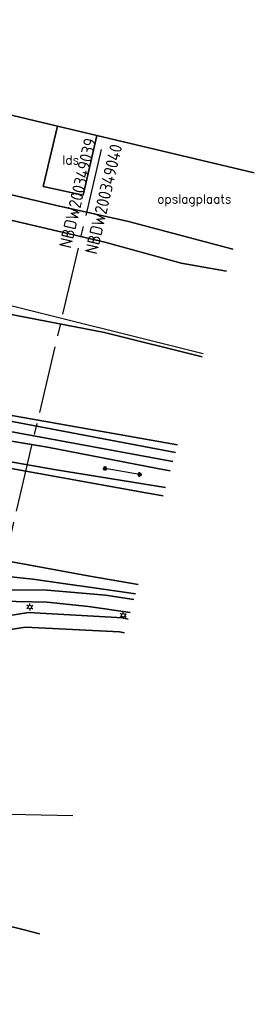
# Model space of a CAD drawing. Header units: millimetres. Extents: x 129727 to 131402, y 399018 to 399724.
# Tile 57 of 60: x 130841 to 130907, y 399116 to 399394. Entities that reach past the tile are written whole.
import ezdxf
from ezdxf.enums import TextEntityAlignment as Align

# ---------------------------------------------------------------- set-up
doc = ezdxf.new("R2010")
doc.units = ezdxf.units.MM
doc.linetypes.add('CENTRE2', pattern=[28.575, 19.05, -3.175, 3.175, -3.175])
for name, color, linetype in [('EWD-LINE70', 4, 'Continuous'), ('EWD-TO-NW-VERWIJS', 7, 'Continuous'), ('EWD-TXT35', 3, 'Continuous'), ('HTI_grens RWS', 162, 'FENCELINE1'), ('MDI-IN-OPNAMEGRENS', 7, 'Continuous'), ('MDI-VL-BEPLANTING', 7, 'Continuous'), ('MDI-VL-GRAS', 7, 'Continuous'), ('MDI-VL-GROND', 7, 'Continuous'), ('MDI-VL-TALUD', 7, 'Continuous'), ('MDI-VL-VERHARDING', 7, 'Continuous'), ('MDI-VL-WATER', 7, 'Continuous'), ('MDI-XX-BEBOUWING', 10, 'Continuous'), ('MDI-XX-BEPLANTING', 80, 'Continuous'), ('MDI-XX-DAMWAND', 252, 'Continuous'), ('MDI-XX-GROND', 255, 'Continuous'), ('MDI-XX-TALUD', 84, 'Continuous'), ('MDI-XX-TERREINAFSCH', 253, 'Continuous')]:
    doc.layers.add(name, color=color, linetype=linetype)
doc.styles.add('ISO', font='ISO.SHX')
doc.styles.add('ROMANS25', font='ROMANS.shx', dxfattribs={"height": 2.5})
doc.linetypes.add('FENCELINE1', pattern='A,6.35,-2.54,[133,ltypeshp.shx,S=2.54,R=0,X=-2.54,Y=0],-2.54,25.4', length=36.83)

# ---------------------------------------------------------------- blocks, each defined once
blk = doc.blocks.new('AN001')
at = {"layer": 'EWD-LINE70', "linetype": 'CENTRE2'}
blk.add_line((-125, 0), (125, 0), dxfattribs=at)
at = {"layer": 'EWD-TXT35', "style": 'ISO'}
for tag, p in [('1', (125, 2)), ('2', (125, -5.5))]:
    blk.add_attdef(tag, text='', height=3.5, dxfattribs=at).set_placement(p, align=Align.RIGHT)

msp = doc.modelspace()

# ---------------------------------------------------------------- linework, layer by layer
for p, q in [((130863.944, 399267.512), (130865.194, 399267.512)), ((130864.127, 399267.07), (130865.011, 399267.954)), ((130865.011, 399267.07), (130864.127, 399267.954)), ((130864.569, 399266.887), (130864.569, 399268.137)), ((130873.677, 399265.814), (130874.927, 399265.814)), ((130873.86, 399265.372), (130874.744, 399266.256)), ((130874.744, 399265.372), (130873.86, 399266.256)), ((130874.302, 399265.189), (130874.302, 399266.439)), ((130842.964, 399228.69), (130842.531, 399228.94)), ((130842.964, 399228.19), (130842.531, 399227.94)), ((130843.397, 399228.94), (130843.397, 399229.44)), ((130843.397, 399227.94), (130843.397, 399227.44)), ((130843.83, 399228.69), (130844.263, 399228.94)), ((130843.83, 399228.19), (130844.263, 399227.94)), ((130869.696, 399226.571), (130869.696, 399227.071)), ((130869.263, 399226.321), (130868.83, 399226.571)), ((130869.263, 399225.821), (130868.83, 399225.571)), ((130869.696, 399225.571), (130869.696, 399225.071)), ((130870.129, 399226.321), (130870.562, 399226.571)), ((130870.129, 399225.821), (130870.562, 399225.571))]:
    msp.add_line(p, q)
for centre in [(130843.397, 399228.44), (130869.696, 399226.071)]:
    msp.add_circle(centre, 0.5)
at = {"layer": 'HTI_grens RWS', "linetype": 'FENCELINE1', "ltscale": 0.2}
for points in [[(130000, 399394.103), (130023.492, 399382.014), (130051.869, 399367.611), (130074.726, 399356.089), (130099.987, 399343.266), (130254.29, 399264.59), (130319.155, 399252.697), (130442.229, 399230.165), (130761.979, 399171.579), (130855.528, 399169.639)], [(130832.29, 399314.934), (130892.238, 399299.981)]]:
    msp.add_lwpolyline(points, dxfattribs=at)
at = {"layer": 'MDI-IN-OPNAMEGRENS'}
for p, q in [((130851.227, 399364.051), (130830.538, 399368.96)), ((130862.263, 399361.432), (130851.227, 399364.051)), ((130906.583, 399350.915), (130862.263, 399361.432))]:
    msp.add_line(p, q, dxfattribs=at)
at = {"layer": 'MDI-VL-BEPLANTING'}
for p, q in [((130825.443, 399347.772), (130850.56, 399341.745)), ((130850.56, 399341.745), (130871.17, 399337.178)), ((130864.526, 399331.373), (130838.007, 399337.512)), ((130871.17, 399337.178), (130900.526, 399329.408)), ((130885.98, 399325.462), (130864.526, 399331.373)), ((130898.755, 399323.121), (130885.98, 399325.462)), ((130831.906, 399312.191), (130864.419, 399305.863)), ((130864.419, 399305.863), (130891.951, 399298.964)), ((130835.104, 399282.979), (130884.969, 399274.173)), ((130884.969, 399274.173), (130835.104, 399282.979)), ((130883.649, 399269.486), (130828.266, 399279.733)), ((130834.822, 399281.404), (130884.365, 399272.027)), ((130884.365, 399272.027), (130834.822, 399281.404)), ((130835.219, 399230.096), (130848.323, 399229.781)), ((130848.323, 399229.781), (130859.879, 399228.526)), ((130843.051, 399226.88), (130815.29, 399222.486)), ((130815.29, 399222.486), (130843.051, 399226.88)), ((130869.534, 399225.343), (130843.051, 399226.88)), ((130843.051, 399226.88), (130869.534, 399225.343)), ((130859.879, 399228.526), (130871.647, 399226.872)), ((130871.129, 399225.033), (130869.534, 399225.343)), ((130869.534, 399225.343), (130871.129, 399225.033)), ((130814.104, 399218.458), (130842.139, 399222.775)), ((130842.139, 399222.775), (130814.104, 399218.458)), ((130842.139, 399222.775), (130868.66, 399221.438)), ((130868.66, 399221.438), (130842.139, 399222.775)), ((130868.66, 399221.438), (130870.041, 399221.17)), ((130870.041, 399221.17), (130868.66, 399221.438)), ((130841.439, 399137.456), (130818.035, 399143.322)), ((130846.122, 399136.243), (130841.439, 399137.456))]:
    msp.add_line(p, q, dxfattribs=at)
at = {"layer": 'MDI-VL-GRAS'}
for p, q in [((130829.811, 399276.643), (130848.332, 399273.516)), ((130848.332, 399273.516), (130879.357, 399267.514)), ((130829.07, 399270.968), (130850.277, 399267.2)), ((130850.277, 399267.2), (130829.07, 399270.968)), ((130876.079, 399260.631), (130837.107, 399267.695)), ((130850.277, 399267.2), (130881.59, 399262.174)), ((130881.59, 399262.174), (130850.277, 399267.2)), ((130879.357, 399267.514), (130882.914, 399266.874)), ((130880.905, 399259.744), (130876.079, 399260.631)), ((130838.31, 399241.162), (130860.337, 399237.157)), ((130837.187, 399237.02), (130844.229, 399236.316)), ((130844.229, 399236.316), (130837.187, 399237.02)), ((130844.229, 399236.316), (130870.654, 399232.542)), ((130870.654, 399232.542), (130844.229, 399236.316)), ((130860.337, 399237.157), (130873.86, 399234.728)), ((130848.323, 399233.148), (130831.541, 399233.299)), ((130864.729, 399231.751), (130848.323, 399233.148)), ((130870.654, 399232.542), (130873.121, 399232.104)), ((130873.121, 399232.104), (130870.654, 399232.542)), ((130872.686, 399230.559), (130864.729, 399231.751)), ((130818.035, 399143.322), (130841.439, 399137.456)), ((130841.439, 399137.456), (130846.122, 399136.243))]:
    msp.add_line(p, q, dxfattribs=at)
at = {"layer": 'MDI-VL-GROND'}
for p, q in [((130830.538, 399368.96), (130851.227, 399364.051)), ((130851.227, 399364.051), (130847.176, 399347.009)), ((130858.418, 399344.597), (130862.263, 399361.432)), ((130862.263, 399361.432), (130906.583, 399350.915)), ((130850.56, 399341.745), (130825.443, 399347.772)), ((130847.176, 399347.009), (130858.418, 399344.597)), ((130871.17, 399337.178), (130850.56, 399341.745)), ((130838.007, 399337.512), (130864.526, 399331.373)), ((130900.526, 399329.408), (130871.17, 399337.178)), ((130864.526, 399331.373), (130885.98, 399325.462)), ((130885.98, 399325.462), (130898.755, 399323.121)), ((130864.419, 399305.863), (130831.906, 399312.191)), ((130891.951, 399298.964), (130864.419, 399305.863))]:
    msp.add_line(p, q, dxfattribs=at)
at = {"layer": 'MDI-VL-TALUD'}
for p, q in [((130835.104, 399282.979), (130884.969, 399274.173)), ((130884.365, 399272.027), (130834.822, 399281.404)), ((130829.07, 399270.968), (130850.277, 399267.2)), ((130876.079, 399260.631), (130837.107, 399267.695)), ((130850.277, 399267.2), (130881.59, 399262.174)), ((130880.905, 399259.744), (130876.079, 399260.631)), ((130838.31, 399241.162), (130860.337, 399237.157)), ((130844.229, 399236.316), (130837.187, 399237.02)), ((130870.654, 399232.542), (130844.229, 399236.316)), ((130860.337, 399237.157), (130873.86, 399234.728)), ((130873.121, 399232.104), (130870.654, 399232.542)), ((130815.29, 399222.486), (130843.051, 399226.88)), ((130843.051, 399226.88), (130869.534, 399225.343)), ((130869.534, 399225.343), (130871.129, 399225.033)), ((130842.139, 399222.775), (130814.104, 399218.458)), ((130868.66, 399221.438), (130842.139, 399222.775)), ((130870.041, 399221.17), (130868.66, 399221.438))]:
    msp.add_line(p, q, dxfattribs=at)
at = {"layer": 'MDI-VL-VERHARDING'}
for p, q in [((130828.266, 399279.733), (130883.649, 399269.486)), ((130848.332, 399273.516), (130829.811, 399276.643)), ((130879.357, 399267.514), (130848.332, 399273.516)), ((130882.914, 399266.874), (130879.357, 399267.514)), ((130831.541, 399233.299), (130848.323, 399233.148)), ((130848.323, 399233.148), (130864.729, 399231.751)), ((130848.323, 399229.781), (130835.219, 399230.096)), ((130859.879, 399228.526), (130848.323, 399229.781)), ((130864.729, 399231.751), (130872.686, 399230.559)), ((130871.647, 399226.872), (130859.879, 399228.526))]:
    msp.add_line(p, q, dxfattribs=at)
at = {"layer": 'MDI-VL-WATER'}
for p, q in [((130837.107, 399267.695), (130876.079, 399260.631)), ((130876.079, 399260.631), (130880.905, 399259.744)), ((130860.337, 399237.157), (130838.31, 399241.162)), ((130873.86, 399234.728), (130860.337, 399237.157))]:
    msp.add_line(p, q, dxfattribs=at)
at = {"layer": 'MDI-XX-BEBOUWING'}
for p, q in [((130847.176, 399347.009), (130851.227, 399364.051)), ((130851.227, 399364.051), (130862.263, 399361.432)), ((130862.263, 399361.432), (130858.418, 399344.597)), ((130862.263, 399361.432), (130862.263, 399361.432)), ((130858.418, 399344.597), (130847.176, 399347.009))]:
    msp.add_line(p, q, dxfattribs=at)
at = {"layer": 'MDI-XX-BEPLANTING'}
msp.add_line((130874.302, 399265.814), (130864.569, 399267.512), dxfattribs=at)
at = {"layer": 'MDI-XX-DAMWAND'}
for p, q in [((130876.079, 399260.631), (130837.107, 399267.695)), ((130880.905, 399259.744), (130876.079, 399260.631)), ((130838.31, 399241.162), (130860.337, 399237.157)), ((130860.337, 399237.157), (130873.86, 399234.728))]:
    msp.add_line(p, q, dxfattribs=at)
at = {"layer": 'MDI-XX-TALUD'}
for p, q in [((130884.969, 399274.173), (130835.104, 399282.979)), ((130834.822, 399281.404), (130884.365, 399272.027)), ((130850.277, 399267.2), (130829.07, 399270.968)), ((130881.59, 399262.174), (130850.277, 399267.2)), ((130837.187, 399237.02), (130844.229, 399236.316)), ((130844.229, 399236.316), (130870.654, 399232.542)), ((130870.654, 399232.542), (130873.121, 399232.104)), ((130843.051, 399226.88), (130815.29, 399222.486)), ((130869.534, 399225.343), (130843.051, 399226.88)), ((130871.129, 399225.033), (130869.534, 399225.343)), ((130842.139, 399222.775), (130814.104, 399218.458)), ((130868.66, 399221.438), (130842.139, 399222.775)), ((130870.041, 399221.17), (130868.66, 399221.438))]:
    msp.add_line(p, q, dxfattribs=at)
at = {"layer": 'MDI-XX-TERREINAFSCH'}
for p, q in [((130850.56, 399341.745), (130825.443, 399347.772)), ((130871.17, 399337.178), (130850.56, 399341.745)), ((130838.007, 399337.512), (130864.526, 399331.373)), ((130900.526, 399329.408), (130871.17, 399337.178)), ((130864.526, 399331.373), (130885.98, 399325.462)), ((130885.98, 399325.462), (130898.755, 399323.121)), ((130864.419, 399305.863), (130831.906, 399312.191)), ((130891.951, 399298.964), (130864.419, 399305.863)), ((130883.649, 399269.486), (130828.266, 399279.733)), ((130829.811, 399276.643), (130848.332, 399273.516)), ((130848.332, 399273.516), (130879.357, 399267.514)), ((130879.357, 399267.514), (130882.914, 399266.874)), ((130848.323, 399229.781), (130835.219, 399230.096)), ((130859.879, 399228.526), (130848.323, 399229.781)), ((130871.647, 399226.872), (130859.879, 399228.526)), ((130818.035, 399143.322), (130841.439, 399137.456)), ((130841.439, 399137.456), (130846.122, 399136.243))]:
    msp.add_line(p, q, dxfattribs=at)

# ---------------------------------------------------------------- block references
at = {"layer": 'EWD-TO-NW-VERWIJS', "rotation": 76.78517152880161}
msp.add_blockref('AN001', (130835.564, 399238.039), dxfattribs=at).add_auto_attribs({'1': 'NBDW200349039', '2': 'NBDW200349040'})

# ---------------------------------------------------------------- texts
at = {"layer": 'MDI-XX-BEBOUWING', "style": 'ROMANS25'}
msp.add_text('lds', height=2.5, dxfattribs=at).set_placement((130854.902, 399354.544), align=Align.MIDDLE_CENTER)
at = {"layer": 'MDI-XX-GROND', "style": 'ROMANS25'}
msp.add_text('opslagplaats', height=2.5, dxfattribs=at).set_placement((130889.708, 399343.549), align=Align.MIDDLE_CENTER)

doc.saveas('drawing.dxf')
